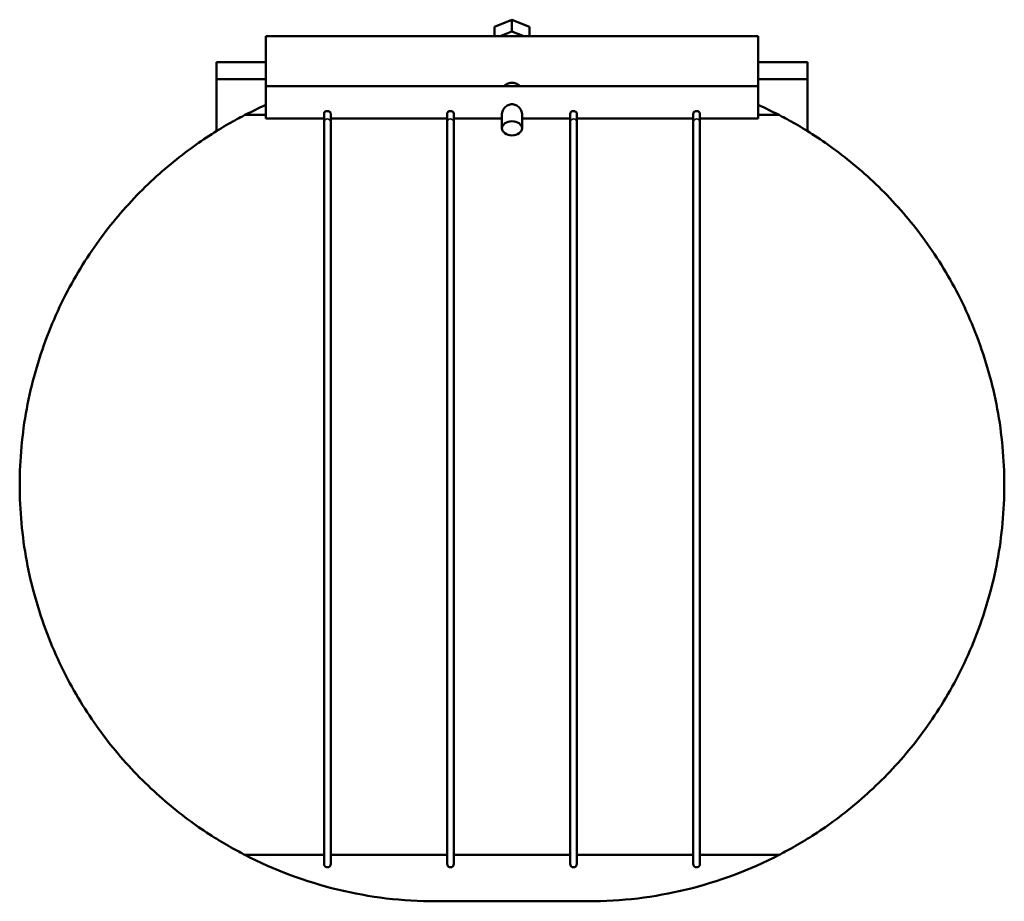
# Model space of a CAD drawing. Header units: millimetres. Extents: x -202 to 1349, y -321 to 892.
# Tile 2 of 6: x 237 to 532, y -321 to -57. Entities that reach past the tile are written whole.
import ezdxf

# ---------------------------------------------------------------- set-up
doc = ezdxf.new("R2010")
doc.units = ezdxf.units.MM
doc.layers.add('Visible (ANSI)', color=7, linetype='Continuous', lineweight=50)
doc.layers.add('Visible Narrow (ANSI)', color=7, linetype='Continuous', lineweight=35)

msp = doc.modelspace()

# ---------------------------------------------------------------- linework, layer by layer
at = {"layer": 'Visible (ANSI)'}
for p, q in [((379.563, -58.853), (384.759, -56.732)), ((379.563, -61.699), (379.563, -58.853)), ((384.759, -56.732), (389.955, -58.853)), ((384.759, -60.268), (384.759, -56.732)), ((389.955, -58.853), (389.955, -61.699)), ((311.009, -61.699), (311.009, -76.681)), ((311.009, -61.699), (458.509, -61.699)), ((384.759, -60.268), (381.254, -61.699)), ((388.264, -61.699), (384.759, -60.268)), ((458.509, -76.681), (458.509, -61.699)), ((311.009, -69.451), (296.259, -69.451)), ((296.259, -69.451), (296.259, -74.588)), ((473.259, -69.451), (458.509, -69.451)), ((473.259, -74.588), (473.259, -69.451)), ((296.259, -90.075), (296.259, -74.588)), ((311.009, -74.588), (296.259, -74.588)), ((311.009, -76.681), (311.009, -86.281)), ((311.009, -76.681), (458.509, -76.681)), ((473.259, -74.588), (458.509, -74.588)), ((458.509, -86.281), (458.509, -76.681)), ((473.259, -74.588), (473.259, -90.075)), ((311.009, -85.26), (304.755, -85.26)), ((328.447, -84.875), (328.447, -87.401)), ((330.447, -87.401), (330.447, -84.875)), ((365.322, -84.875), (365.322, -87.401)), ((367.322, -87.401), (367.322, -84.875)), ((381.759, -89.259), (381.759, -84.875)), ((387.759, -89.259), (387.759, -84.875)), ((402.197, -84.875), (402.197, -87.401)), ((404.197, -87.401), (404.197, -84.875)), ((439.072, -84.875), (439.072, -87.401)), ((441.072, -87.401), (441.072, -84.875)), ((464.764, -85.26), (458.509, -85.26)), ((311.009, -86.281), (328.447, -86.281)), ((328.447, -87.401), (328.447, -309.551)), ((330.447, -86.281), (365.322, -86.281)), ((330.447, -309.551), (330.447, -87.401)), ((365.322, -87.401), (365.322, -309.551)), ((367.322, -86.281), (381.759, -86.281)), ((367.322, -309.551), (367.322, -87.401)), ((387.759, -86.281), (402.197, -86.281)), ((402.197, -87.401), (402.197, -309.551)), ((404.197, -86.281), (439.072, -86.281)), ((404.197, -309.551), (404.197, -87.401)), ((439.072, -87.401), (439.072, -309.551)), ((441.072, -86.281), (458.509, -86.281)), ((441.072, -309.551), (441.072, -87.401)), ((304.755, -306.841), (328.447, -306.841)), ((330.447, -306.841), (365.322, -306.841)), ((367.322, -306.841), (402.197, -306.841)), ((404.197, -306.841), (439.072, -306.841)), ((441.072, -306.841), (464.764, -306.841)), ((407.583, -320.727), (361.936, -320.727))]:
    msp.add_line(p, q, dxfattribs=at)
for centre, radius, start, end in [((361.936, -196.051), 124.677, 114.10875, 117.29896), ((407.583, -196.051), 124.677, 62.70104, 65.89125), ((361.936, -196.051), 124.677, 242.70104, 270), ((329.447, -309.551), 1, 180, 0), ((366.322, -309.551), 1, 180, 0), ((403.197, -309.551), 1, 180, 0), ((407.583, -196.051), 124.677, 270, 297.29896), ((440.072, -309.551), 1, 180, 0)]:
    msp.add_arc(centre, radius, start, end, dxfattribs=at)
msp.add_ellipse((384.759, -89.259), major_axis=(3, 0), ratio=0.7071068, dxfattribs=at)
for points, knots in [([(382.371, -76.681), (382.455, -76.588), (382.544, -76.5), (382.903, -76.189), (383.239, -75.98), (383.977, -75.698), (384.38, -75.626), (384.759, -75.626), (385.139, -75.626), (385.542, -75.698), (386.28, -75.98), (386.616, -76.189), (386.975, -76.5), (387.064, -76.588), (387.147, -76.681)], [1.55330104, 1.55330104, 1.55330104, 1.55330104, 1.59363861, 1.59363861, 1.70749294, 1.70749294, 1.82134726, 1.82134726, 1.82134726, 1.93520159, 1.93520159, 2.04905591, 2.04905591, 2.08939349, 2.08939349, 2.08939349, 2.08939349]), ([(381.759, -84.875), (381.759, -84.6), (381.839, -84.276), (382.149, -83.625), (382.379, -83.299), (382.899, -82.75), (383.229, -82.486), (383.962, -82.114), (384.368, -82.009), (384.759, -82.009)], [1.40367284, 1.40367284, 1.40367284, 1.40367284, 1.52018155, 1.52018155, 1.63669026, 1.63669026, 1.75412702, 1.75412702, 1.87156378, 1.87156378, 1.87156378, 1.87156378]), ([(384.759, -82.009), (385.151, -82.009), (385.556, -82.114), (386.29, -82.486), (386.619, -82.75), (387.14, -83.299), (387.369, -83.625), (387.679, -84.276), (387.759, -84.6), (387.759, -84.875)], [0, 0, 0, 0, 0.11743676, 0.11743676, 0.23487353, 0.23487353, 0.35138224, 0.35138224, 0.46789095, 0.46789095, 0.46789095, 0.46789095]), ([(237.259, -196.051), (237.259, -188.462), (237.964, -180.765), (240.757, -165.75), (242.842, -158.43), (248.104, -144.66), (251.285, -138.193), (258.283, -126.429), (262.099, -121.131), (270.076, -111.503), (274.562, -106.905), (283.637, -98.838), (288.23, -95.365), (294.573, -91.108), (296.591, -89.848), (300.3, -87.653), (301.991, -86.718), (303.901, -85.703), (304.343, -85.472), (304.755, -85.26)], [18.9365452, 18.9365452, 18.9365452, 18.9365452, 21.2131915, 21.2131915, 23.4898378, 23.4898378, 25.766484, 25.766484, 28.0431303, 28.0431303, 30.5006203, 30.5006203, 32.9581104, 32.9581104, 34.1868554, 34.1868554, 35.4156004, 35.4156004, 35.8153495, 35.8153495, 35.8153495, 35.8153495]), ([(328.447, -84.875), (328.447, -84.785), (328.471, -84.692), (328.566, -84.511), (328.636, -84.425), (328.815, -84.274), (328.923, -84.21), (329.163, -84.121), (329.291, -84.097), (329.43, -84.094), (329.438, -84.093), (329.447, -84.093)], [0.63207687, 0.63207687, 0.63207687, 0.63207687, 0.67031115, 0.67031115, 0.70883909, 0.70883909, 0.74835088, 0.74835088, 0.7875801, 0.7875801, 0.79008287, 0.79008287, 0.79008287, 0.79008287]), ([(329.447, -84.093), (329.566, -84.093), (329.683, -84.112), (329.915, -84.184), (330.025, -84.241), (330.217, -84.383), (330.295, -84.469), (330.407, -84.651), (330.439, -84.746), (330.446, -84.851), (330.447, -84.863), (330.447, -84.875)], [0.15800599, 0.15800599, 0.15800599, 0.15800599, 0.19367059, 0.19367059, 0.23221768, 0.23221768, 0.2718152, 0.2718152, 0.31098482, 0.31098482, 0.31600742, 0.31600742, 0.31600742, 0.31600742]), ([(365.322, -84.875), (365.322, -84.785), (365.346, -84.692), (365.441, -84.511), (365.511, -84.425), (365.69, -84.274), (365.798, -84.21), (366.038, -84.121), (366.166, -84.097), (366.305, -84.094), (366.313, -84.093), (366.322, -84.093)], [0.63207687, 0.63207687, 0.63207687, 0.63207687, 0.67031115, 0.67031115, 0.70883909, 0.70883909, 0.74835088, 0.74835088, 0.7875801, 0.7875801, 0.79008287, 0.79008287, 0.79008287, 0.79008287]), ([(366.322, -84.093), (366.441, -84.093), (366.558, -84.112), (366.79, -84.184), (366.9, -84.241), (367.092, -84.383), (367.17, -84.469), (367.282, -84.651), (367.314, -84.746), (367.321, -84.851), (367.322, -84.863), (367.322, -84.875)], [0.15800599, 0.15800599, 0.15800599, 0.15800599, 0.19367059, 0.19367059, 0.23221768, 0.23221768, 0.2718152, 0.2718152, 0.31098482, 0.31098482, 0.31600742, 0.31600742, 0.31600742, 0.31600742]), ([(402.197, -84.875), (402.197, -84.785), (402.221, -84.692), (402.316, -84.511), (402.386, -84.425), (402.565, -84.274), (402.673, -84.21), (402.913, -84.121), (403.041, -84.097), (403.18, -84.094), (403.188, -84.093), (403.197, -84.093)], [0.63207687, 0.63207687, 0.63207687, 0.63207687, 0.67031115, 0.67031115, 0.70883909, 0.70883909, 0.74835088, 0.74835088, 0.7875801, 0.7875801, 0.79008287, 0.79008287, 0.79008287, 0.79008287]), ([(403.197, -84.093), (403.316, -84.093), (403.433, -84.112), (403.665, -84.184), (403.775, -84.241), (403.967, -84.383), (404.045, -84.469), (404.157, -84.651), (404.189, -84.746), (404.196, -84.851), (404.197, -84.863), (404.197, -84.875)], [0.15800599, 0.15800599, 0.15800599, 0.15800599, 0.19367059, 0.19367059, 0.23221768, 0.23221768, 0.2718152, 0.2718152, 0.31098482, 0.31098482, 0.31600742, 0.31600742, 0.31600742, 0.31600742]), ([(439.072, -84.875), (439.072, -84.785), (439.096, -84.692), (439.191, -84.511), (439.261, -84.425), (439.44, -84.274), (439.548, -84.21), (439.788, -84.121), (439.916, -84.097), (440.055, -84.094), (440.063, -84.093), (440.072, -84.093)], [0.63207687, 0.63207687, 0.63207687, 0.63207687, 0.67031115, 0.67031115, 0.70883909, 0.70883909, 0.74835088, 0.74835088, 0.7875801, 0.7875801, 0.79008287, 0.79008287, 0.79008287, 0.79008287]), ([(440.072, -84.093), (440.191, -84.093), (440.308, -84.112), (440.54, -84.184), (440.65, -84.241), (440.842, -84.383), (440.92, -84.469), (441.032, -84.651), (441.064, -84.746), (441.071, -84.851), (441.072, -84.863), (441.072, -84.875)], [0.15800599, 0.15800599, 0.15800599, 0.15800599, 0.19367059, 0.19367059, 0.23221768, 0.23221768, 0.2718152, 0.2718152, 0.31098482, 0.31098482, 0.31600742, 0.31600742, 0.31600742, 0.31600742]), ([(464.764, -85.26), (465.175, -85.472), (465.617, -85.703), (467.527, -86.718), (469.218, -87.653), (472.928, -89.848), (474.946, -91.108), (481.289, -95.365), (485.882, -98.838), (494.957, -106.905), (499.442, -111.503), (507.42, -121.131), (511.235, -126.429), (518.233, -138.193), (521.414, -144.66), (526.676, -158.43), (528.762, -165.75), (531.554, -180.765), (532.259, -188.462), (532.259, -196.051)], [39.9308315, 39.9308315, 39.9308315, 39.9308315, 40.3305806, 40.3305806, 41.5593256, 41.5593256, 42.7880706, 42.7880706, 45.2455607, 45.2455607, 47.7030507, 47.7030507, 49.979697, 49.979697, 52.2563432, 52.2563432, 54.5329895, 54.5329895, 56.8096357, 56.8096357, 56.8096357, 56.8096357]), ([(304.755, -306.841), (304.343, -306.629), (303.901, -306.398), (301.991, -305.383), (300.3, -304.448), (296.591, -302.253), (294.573, -300.993), (288.23, -296.736), (283.637, -293.263), (274.562, -285.196), (270.076, -280.598), (262.099, -270.97), (258.283, -265.672), (251.285, -253.908), (248.104, -247.441), (242.842, -233.671), (240.757, -226.351), (237.964, -211.336), (237.259, -203.639), (237.259, -196.051)], [2.057741, 2.057741, 2.057741, 2.057741, 2.4574901, 2.4574901, 3.6862351, 3.6862351, 4.9149801, 4.9149801, 7.3724702, 7.3724702, 9.8299602, 9.8299602, 12.1066065, 12.1066065, 14.3832527, 14.3832527, 16.659899, 16.659899, 18.9365452, 18.9365452, 18.9365452, 18.9365452]), ([(532.259, -196.051), (532.259, -203.639), (531.554, -211.336), (528.762, -226.351), (526.676, -233.671), (521.414, -247.441), (518.233, -253.908), (511.235, -265.672), (507.42, -270.97), (499.442, -280.598), (494.957, -285.196), (485.882, -293.263), (481.289, -296.736), (474.946, -300.993), (472.928, -302.253), (469.218, -304.448), (467.527, -305.383), (465.617, -306.398), (465.175, -306.629), (464.764, -306.841)], [56.8096357, 56.8096357, 56.8096357, 56.8096357, 59.086282, 59.086282, 61.3629283, 61.3629283, 63.6395745, 63.6395745, 65.9162208, 65.9162208, 68.3737108, 68.3737108, 70.8312009, 70.8312009, 72.0599459, 72.0599459, 73.2886909, 73.2886909, 73.68844, 73.68844, 73.68844, 73.68844])]:
    msp.add_open_spline(points, degree=3, knots=knots, dxfattribs=at)
at = {"layer": 'Visible Narrow (ANSI)'}
for centre, major_axis, start_param, end_param in [((329.447, -87.401), (1, 0), 0.1570796, 2.984513), ((366.322, -87.401), (1, 0), 0.1570796, 2.984513), ((403.197, -87.401), (-1, 0), 3.2986723, 6.1261057), ((440.072, -87.401), (-1, 0), 3.2986723, 6.1261057)]:
    msp.add_ellipse(centre, major_axis=major_axis, ratio=0.9572678, start_param=start_param, end_param=end_param, dxfattribs=at)

doc.saveas('drawing.dxf')
